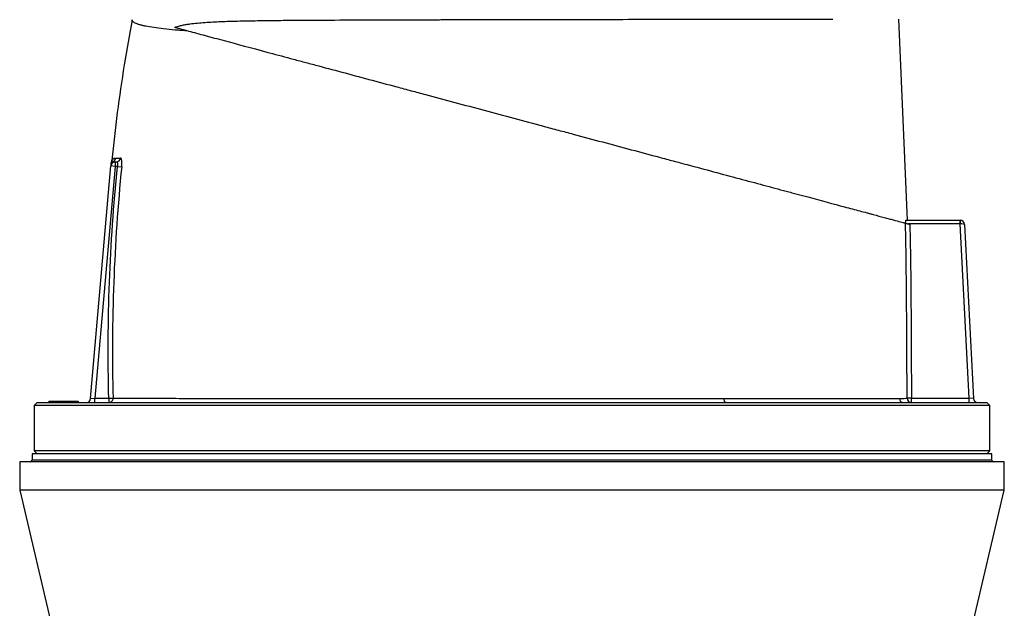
# Model space of a CAD drawing. Header units: millimetres. Extents: x 1298 to 2528, y 500 to 3537.
# Tile 5 of 6: x 1576 to 2251, y 2691 to 3094. Entities that reach past the tile are written whole.
import ezdxf

# ---------------------------------------------------------------- set-up
doc = ezdxf.new("R2010")
doc.units = ezdxf.units.MM

msp = doc.modelspace()

# ---------------------------------------------------------------- linework, layer by layer
at = {"color": 7, "linetype": 'Continuous', "lineweight": 25}
for p, q in [((2184.72, 2956.76), (2178.58, 3094.67)), ((1691.7, 3086.52), (1682.25, 3089.05)), ((1638.94, 2997.11), (1638.93, 2997.11)), ((1624.56, 2834.5), (1638.52, 2994.03)), ((1641.51, 2993.76), (1627.6, 2834.76)), ((1641.51, 2993.76), (1638.52, 2994.03)), ((1641.51, 2996.76), (1641.51, 2993.76)), ((1641.51, 2996.76), (1642.23, 2996.76)), ((1643.01, 2993.76), (1641.51, 2993.76)), ((1643.01, 2993.76), (1645.91, 2993.47)), ((2183.53, 2956.76), (2220.61, 2956.76)), ((2220.61, 2956.76), (2220.61, 2954.26)), ((2220.61, 2956.76), (2220.64, 2956.76)), ((2220.61, 2954.26), (2185.3, 2954.26)), ((2220.77, 2954.27), (2220.61, 2954.26)), ((2226.87, 2834.76), (2220.61, 2954.26)), ((2223.63, 2953.92), (2229.88, 2834.61)), ((1587.98, 2831.76), (1585.98, 2829.76)), ((1585.98, 2829.76), (1585.98, 2798.76)), ((2240.98, 2829.76), (1585.98, 2829.76)), ((1587.98, 2831.76), (2238.98, 2831.76)), ((1595.96, 2832.76), (1595.98, 2831.76)), ((1595.96, 2832.76), (1602, 2832.76)), ((1602, 2832.76), (1601.98, 2831.76)), ((1602, 2832.76), (1601.98, 2831.76)), ((1602, 2832.76), (1602, 2832.76)), ((1602, 2832.76), (1616, 2832.76)), ((1616, 2832.76), (1615.98, 2831.76)), ((1616, 2832.76), (1615.98, 2831.76)), ((1616, 2832.76), (1616, 2832.76)), ((1624.56, 2834.5), (1627.6, 2834.76)), ((1627.6, 2834.76), (1637.05, 2834.76)), ((1627.6, 2831.76), (1627.6, 2834.76)), ((1637.05, 2834.76), (1639.98, 2834.84)), ((1637.05, 2834.76), (1637.05, 2831.76)), ((2187.37, 2834.76), (2184.38, 2834.74)), ((2187.37, 2831.76), (2187.37, 2834.76)), ((2187.37, 2834.76), (2226.87, 2834.76)), ((2226.87, 2831.76), (2226.87, 2834.76)), ((2229.88, 2834.61), (2226.87, 2834.76)), ((2240.98, 2829.76), (2238.98, 2831.76)), ((2240.98, 2798.76), (2240.98, 2829.76)), ((1584.48, 2796.76), (1584.48, 2792.26)), ((2242.48, 2796.76), (1584.48, 2796.76)), ((1585.98, 2798.76), (1587.98, 2796.76)), ((2240.98, 2798.76), (1585.98, 2798.76)), ((2238.98, 2796.76), (2240.98, 2798.76)), ((2242.48, 2792.26), (2242.48, 2796.76)), ((1575.98, 2791.26), (1575.98, 2771.76)), ((2250.98, 2791.26), (1575.98, 2791.26)), ((2250.98, 2771.76), (2250.98, 2791.26)), ((1575.98, 2771.76), (1623.49, 2570.21)), ((2250.98, 2771.76), (1575.98, 2771.76)), ((2203.47, 2570.21), (2250.98, 2771.76))]:
    msp.add_line(p, q, dxfattribs=at)
at = {"color": 1, "linetype": 'Continuous', "lineweight": 25}
msp.add_line((2242.48, 2792.26), (1584.48, 2792.26), dxfattribs=at)
at = {"color": 7, "linetype": 'Continuous', "lineweight": 25, "flags": 128}
msp.add_lwpolyline([(2060.33, 2831.76), (2060.04, 2831.82), (2059.76, 2831.97), (2059.5, 2832.23), (2059.27, 2832.57), (2059.07, 2832.99), (2058.92, 2833.47), (2058.82, 2833.99), (2058.77, 2834.54)], dxfattribs=at)
at = {"color": 7, "linetype": 'Continuous', "lineweight": 25}
for centre, radius, start, end in [((1641.56, 2994.48), 2.99, 117.80823, 174.97062), ((1641.71, 2996.02), 3, 158.52985, 174.98299), ((1638.73, 2999.76), 3, 298.59876, 354.2324), ((1642.2, 2999.72), 2.96, 270.5887, 354.88473), ((1641.51, 2993.76), 3, 90, 175), ((2208.75, 2954.89), 12.03, 357.04331, 8.95669), ((2220.64, 2953.76), 3, 3, 90), ((1621.58, 2834.76), 3, 270, 355), ((1637.02, 2834.73), 2.97, 270.71728, 2.0882), ((2182.01, 2834.73), 2.97, 181.37353, 269.48511), ((2187.37, 2834.76), 2.99, 180.36658, 269.90634), ((2232.88, 2834.76), 3, 183, 270), ((1583.48, 2792.26), 1, 270, 0), ((2243.48, 2792.26), 1, 180, 270)]:
    msp.add_arc(centre, radius, start, end, dxfattribs=at)
msp.add_ellipse((2220.64, 2953.76), major_axis=(3, 0.16), ratio=0.166667, start_param=0, end_param=1.518436, dxfattribs=at)
for points, knots in [([(1653.04, 3094.3), (1651.19, 3083.97), (1647.41, 3062.81), (1642.74, 3030.67), (1640.3, 3008.83), (1639.08, 2997.92)], [0, 0, 0, 0, 0.3230909, 0.6620834, 1, 1, 1, 1]), ([(1691.7, 3086.52), (1690.08, 3086.64), (1688.51, 3086.75), (1685.47, 3086.99), (1684, 3087.11), (1679.75, 3087.48), (1677.11, 3087.74), (1669.81, 3088.57), (1665.73, 3089.17), (1661.64, 3089.99), (1660.87, 3090.15), (1659.79, 3090.41), (1659.45, 3090.49), (1658.78, 3090.67), (1658.46, 3090.76), (1656.94, 3091.2), (1655.93, 3091.57), (1654.36, 3092.32), (1653.79, 3092.7), (1653.08, 3093.49), (1652.94, 3093.89), (1653.02, 3094.3)], [0, 0, 0, 0, 0.0625, 0.0625, 0.125, 0.125, 0.25, 0.25, 0.5, 0.5, 0.5625, 0.5625, 0.59375, 0.59375, 0.625, 0.625, 0.75, 0.75, 0.875, 0.875, 1, 1, 1, 1]), ([(1682.25, 3089.05), (1683.2, 3089.4), (1684.11, 3089.67), (1685.89, 3090.15), (1686.76, 3090.36), (1688.49, 3090.72), (1689.35, 3090.88), (1691.06, 3091.17), (1691.91, 3091.3), (1694.47, 3091.65), (1696.17, 3091.84), (1699.61, 3092.16), (1701.35, 3092.3), (1704.86, 3092.55), (1706.64, 3092.66), (1710.25, 3092.85), (1712.08, 3092.94), (1715.8, 3093.1), (1717.68, 3093.17), (1721.49, 3093.29), (1723.42, 3093.34), (1729.28, 3093.49), (1733.29, 3093.57), (1741.52, 3093.7), (1745.74, 3093.75), (1754.41, 3093.85), (1758.85, 3093.89), (1765.67, 3093.94), (1767.98, 3093.96), (1772.64, 3093.99), (1775, 3094), (1786.88, 3094.07), (1796.65, 3094.12), (1816.7, 3094.19), (1826.98, 3094.23), (1842.8, 3094.27), (1848.14, 3094.29), (1856.25, 3094.31), (1858.97, 3094.31), (1863.07, 3094.32), (1864.44, 3094.32), (1867.18, 3094.33), (1868.55, 3094.33), (1880.9, 3094.36), (1891.9, 3094.38), (1913.96, 3094.43), (1925.01, 3094.44), (1941.63, 3094.47), (1947.17, 3094.48), (1958.28, 3094.5), (1963.78, 3094.51), (1980.12, 3094.53), (1990.81, 3094.55), (2011.77, 3094.58), (2022.05, 3094.59), (2033.38, 3094.6), (2034.64, 3094.61), (2037.14, 3094.61), (2038.39, 3094.61), (2042.12, 3094.62), (2044.58, 3094.62), (2051.87, 3094.63), (2056.63, 3094.63), (2070.6, 3094.65), (2079.49, 3094.66), (2092.22, 3094.68), (2096.36, 3094.68), (2102.41, 3094.69), (2104.41, 3094.69), (2108.33, 3094.69), (2110.27, 3094.7), (2115.99, 3094.7), (2119.66, 3094.71), (2126.73, 3094.71), (2130.13, 3094.72), (2133.4, 3094.72)], [0, 0, 0, 0, 0.007812, 0.007812, 0.015625, 0.015625, 0.023438, 0.023438, 0.03125, 0.03125, 0.046875, 0.046875, 0.0625, 0.0625, 0.078125, 0.078125, 0.09375, 0.09375, 0.109375, 0.109375, 0.125, 0.125, 0.15625, 0.15625, 0.1875, 0.1875, 0.21875, 0.21875, 0.234375, 0.234375, 0.25, 0.25, 0.3125, 0.3125, 0.375, 0.375, 0.40625, 0.40625, 0.421875, 0.421875, 0.429687, 0.429687, 0.4375, 0.4375, 0.5, 0.5, 0.5625, 0.5625, 0.59375, 0.59375, 0.625, 0.625, 0.6875, 0.6875, 0.75, 0.75, 0.757813, 0.757813, 0.765625, 0.765625, 0.78125, 0.78125, 0.8125, 0.8125, 0.875, 0.875, 0.90625, 0.90625, 0.921875, 0.921875, 0.9375, 0.9375, 0.96875, 0.96875, 1, 1, 1, 1]), ([(1691.7, 3086.52), (1695.29, 3085.56), (1699.13, 3084.53), (1704.23, 3083.17), (1705.26, 3082.89), (1707.36, 3082.33), (1708.43, 3082.04), (1711.67, 3081.17), (1713.88, 3080.58), (1725.15, 3077.56), (1734.9, 3074.95), (1750.59, 3070.74), (1756, 3069.3), (1764.37, 3067.05), (1767.21, 3066.29), (1771.53, 3065.13), (1772.98, 3064.74), (1775.9, 3063.96), (1777.36, 3063.57), (1784.71, 3061.6), (1790.69, 3060), (1802.86, 3056.74), (1809.05, 3055.08), (1821.61, 3051.71), (1828, 3050), (1837.72, 3047.4), (1840.99, 3046.52), (1845.93, 3045.2), (1847.58, 3044.76), (1850.9, 3043.87), (1852.56, 3043.42), (1860.88, 3041.19), (1867.56, 3039.4), (1880.95, 3035.81), (1887.67, 3034.01), (1907.89, 3028.6), (1921.45, 3024.96), (1936.79, 3020.85), (1938.5, 3020.39), (1941.92, 3019.48), (1943.63, 3019.02), (1948.74, 3017.65), (1952.13, 3016.74), (1962.25, 3014.03), (1968.94, 3012.24), (1988.8, 3006.92), (2001.8, 3003.43), (2017.73, 2999.17), (2020.9, 2998.32), (2025.63, 2997.05), (2027.2, 2996.63), (2030.34, 2995.79), (2031.9, 2995.37), (2039.69, 2993.28), (2045.78, 2991.65), (2057.68, 2988.46), (2063.49, 2986.9), (2074.85, 2983.86), (2080.38, 2982.38), (2091.16, 2979.49), (2096.4, 2978.09), (2102.75, 2976.38), (2104.01, 2976.05), (2106.51, 2975.38), (2107.75, 2975.04), (2111.44, 2974.05), (2113.84, 2973.41), (2125.53, 2970.28), (2133.93, 2968.03), (2145.14, 2965.03), (2148.64, 2964.09), (2153.55, 2962.77), (2155.13, 2962.35), (2157.4, 2961.74), (2158.15, 2961.54), (2159.61, 2961.15), (2160.33, 2960.96), (2163.83, 2960.02), (2166.36, 2959.34), (2169.21, 2958.58), (2169.76, 2958.43), (2170.84, 2958.14), (2171.36, 2958), (2172.91, 2957.58), (2173.9, 2957.32), (2176.73, 2956.56), (2178.42, 2956.11), (2180.54, 2955.54), (2181.18, 2955.37), (2182.04, 2955.14), (2182.3, 2955.07), (2182.79, 2954.94), (2183.02, 2954.87), (2183.23, 2954.82)], [0, 0, 0, 0, 0.03125, 0.03125, 0.039062, 0.039062, 0.046875, 0.046875, 0.0625, 0.0625, 0.125, 0.125, 0.15625, 0.15625, 0.171875, 0.171875, 0.179688, 0.179688, 0.1875, 0.1875, 0.21875, 0.21875, 0.25, 0.25, 0.28125, 0.28125, 0.296875, 0.296875, 0.304687, 0.304687, 0.3125, 0.3125, 0.34375, 0.34375, 0.375, 0.375, 0.4375, 0.4375, 0.445312, 0.445312, 0.453125, 0.453125, 0.46875, 0.46875, 0.5, 0.5, 0.5625, 0.5625, 0.578125, 0.578125, 0.585937, 0.585937, 0.59375, 0.59375, 0.625, 0.625, 0.65625, 0.65625, 0.6875, 0.6875, 0.71875, 0.71875, 0.726562, 0.726562, 0.734375, 0.734375, 0.75, 0.75, 0.8125, 0.8125, 0.84375, 0.84375, 0.859375, 0.859375, 0.867187, 0.867187, 0.875, 0.875, 0.90625, 0.90625, 0.914062, 0.914062, 0.921875, 0.921875, 0.9375, 0.9375, 0.96875, 0.96875, 0.984375, 0.984375, 0.992187, 0.992187, 1, 1, 1, 1]), ([(1639.07, 2997.92), (1639.07, 2997.82), (1639.05, 2997.58), (1638.98, 2997.3), (1638.92, 2997.15), (1638.91, 2997.12)], [0, 0, 0, 0, 0.366853, 0.867083, 1, 1, 1, 1]), ([(1645.91, 2993.47), (1645.95, 2993.87), (1645.98, 2994.26), (1646.02, 2995.03), (1646.03, 2995.41), (1646.03, 2995.95), (1646.03, 2996.13), (1646.02, 2996.48), (1646.01, 2996.65), (1645.98, 2997.14), (1645.96, 2997.44), (1645.88, 2997.99), (1645.84, 2998.25), (1645.73, 2998.68), (1645.67, 2998.86), (1645.57, 2999.08), (1645.54, 2999.15), (1645.47, 2999.26), (1645.43, 2999.31), (1645.31, 2999.42), (1645.23, 2999.46), (1645.15, 2999.46)], [0, 0, 0, 0, 0.125, 0.125, 0.25, 0.25, 0.3125, 0.3125, 0.375, 0.375, 0.5, 0.5, 0.625, 0.625, 0.75, 0.75, 0.8125, 0.8125, 0.875, 0.875, 1, 1, 1, 1]), ([(1637.05, 2834.76), (1636.37, 2861.3), (1636.53, 2887.83), (1638.52, 2940.88), (1640.35, 2967.35), (1643.01, 2993.76)], [0, 0, 0, 0, 0.5, 0.5, 1, 1, 1, 1]), ([(1638.58, 2994.74), (1638.6, 2994.97), (1638.64, 2995.45), (1638.68, 2995.9), (1638.72, 2996.27), (1638.71, 2996.24), (1638.71, 2996.23)], [0, 0, 0, 0, 0.281589, 0.570848, 0.850152, 1, 1, 1, 1]), ([(1645.91, 2993.47), (1643.26, 2967.13), (1641.44, 2940.72), (1639.95, 2901.03), (1639.66, 2887.79), (1639.51, 2861.31), (1639.64, 2848.08), (1639.98, 2834.84)], [0, 0, 0, 0, 0.5, 0.5, 0.75, 0.75, 1, 1, 1, 1]), ([(1642.23, 2996.76), (1642.32, 2996.76), (1642.39, 2996.75), (1642.54, 2996.68), (1642.62, 2996.62), (1642.75, 2996.48), (1642.81, 2996.4), (1642.92, 2996.19), (1642.97, 2996.06), (1643.04, 2995.79), (1643.07, 2995.64), (1643.12, 2995.31), (1643.13, 2995.13), (1643.13, 2994.76), (1643.12, 2994.56), (1643.08, 2994.16), (1643.05, 2993.96), (1643.01, 2993.76)], [0, 0, 0, 0, 0.125, 0.125, 0.25, 0.25, 0.375, 0.375, 0.5, 0.5, 0.625, 0.625, 0.75, 0.75, 0.875, 0.875, 1, 1, 1, 1]), ([(2183.35, 2954.79), (2183.35, 2955.07), (2183.35, 2955.33), (2183.36, 2955.82), (2183.37, 2956.03), (2183.4, 2956.39), (2183.42, 2956.53), (2183.47, 2956.72), (2183.5, 2956.76), (2183.53, 2956.76)], [0, 0, 0, 0, 0.25, 0.25, 0.5, 0.5, 0.75, 0.75, 1, 1, 1, 1]), ([(2184.38, 2834.74), (2184.3, 2844.75), (2184.24, 2854.75), (2184.16, 2869.77), (2184.13, 2874.77), (2184.09, 2884.78), (2184.07, 2889.78), (2183.94, 2914.8), (2183.68, 2934.81), (2183.23, 2954.82)], [0, 0, 0, 0, 0.25, 0.25, 0.375, 0.375, 0.5, 0.5, 1, 1, 1, 1]), ([(2183.23, 2954.82), (2183.25, 2954.81), (2183.29, 2954.8), (2183.4, 2954.77), (2183.47, 2954.75), (2183.64, 2954.71), (2183.74, 2954.68), (2183.97, 2954.62), (2184.1, 2954.59), (2184.38, 2954.51), (2184.52, 2954.47), (2184.83, 2954.39), (2185, 2954.34), (2185.34, 2954.25), (2185.51, 2954.21), (2185.86, 2954.11), (2186.04, 2954.06), (2186.23, 2954.02)], [0, 0, 0, 0, 0.125, 0.125, 0.25, 0.25, 0.375, 0.375, 0.5, 0.5, 0.625, 0.625, 0.75, 0.75, 0.875, 0.875, 1, 1, 1, 1]), ([(2186.23, 2954.02), (2186.67, 2934.14), (2186.93, 2914.27), (2187.05, 2891.91), (2187.05, 2889.42), (2187.07, 2884.46), (2187.08, 2881.97), (2187.12, 2874.52), (2187.14, 2869.55), (2187.22, 2854.64), (2187.29, 2844.7), (2187.37, 2834.76)], [0, 0, 0, 0, 0.5, 0.5, 0.5625, 0.5625, 0.625, 0.625, 0.75, 0.75, 1, 1, 1, 1]), ([(1639.98, 2834.84), (1641.19, 2834.84), (1642.56, 2834.83), (1644.85, 2834.82), (1645.66, 2834.82), (1647.35, 2834.81), (1649.11, 2834.81), (1651.04, 2834.8), (1653.04, 2834.8), (1654.08, 2834.79), (1657.31, 2834.78), (1659.61, 2834.78), (1666.92, 2834.76), (1672.35, 2834.74), (1684.31, 2834.72), (1690.85, 2834.7), (1699.74, 2834.68), (1701.56, 2834.68), (1705.24, 2834.67), (1707.12, 2834.67), (1712.82, 2834.66), (1716.73, 2834.65), (1724.79, 2834.64), (1728.93, 2834.63), (1735.31, 2834.62), (1737.47, 2834.62), (1741.83, 2834.62), (1744.05, 2834.61), (1755.22, 2834.6), (1764.47, 2834.59), (1783.56, 2834.57), (1793.41, 2834.57), (1808.63, 2834.56), (1813.78, 2834.55), (1821.62, 2834.55), (1824.25, 2834.55), (1829.55, 2834.55), (1832.21, 2834.55), (1845.54, 2834.54), (1856.3, 2834.54), (1878, 2834.54), (1888.94, 2834.54), (1905.5, 2834.54), (1911.04, 2834.54), (1919.39, 2834.54), (1922.18, 2834.54), (1927.74, 2834.54), (1930.51, 2834.54), (1944.33, 2834.54), (1955.26, 2834.54), (1976.86, 2834.54), (1987.54, 2834.54), (2000.73, 2834.54), (2003.36, 2834.54), (2008.6, 2834.54), (2011.22, 2834.54), (2019.03, 2834.54), (2024.17, 2834.54), (2034.3, 2834.54), (2039.29, 2834.54), (2046.68, 2834.54), (2049.13, 2834.54), (2053.98, 2834.54), (2056.39, 2834.54), (2058.77, 2834.54)], [0, 0, 0, 0, 0.03125, 0.03125, 0.046875, 0.046875, 0.0625, 0.078125, 0.078125, 0.09375, 0.09375, 0.125, 0.125, 0.1875, 0.1875, 0.25, 0.25, 0.265625, 0.265625, 0.28125, 0.28125, 0.3125, 0.3125, 0.34375, 0.34375, 0.359375, 0.359375, 0.375, 0.375, 0.4375, 0.4375, 0.5, 0.5, 0.53125, 0.53125, 0.546875, 0.546875, 0.5625, 0.5625, 0.625, 0.625, 0.6875, 0.6875, 0.71875, 0.71875, 0.734375, 0.734375, 0.75, 0.75, 0.8125, 0.8125, 0.875, 0.875, 0.890625, 0.890625, 0.90625, 0.90625, 0.9375, 0.9375, 0.96875, 0.96875, 0.984375, 0.984375, 1, 1, 1, 1]), ([(2058.77, 2834.54), (2066.55, 2834.55), (2074.01, 2834.55), (2088.32, 2834.56), (2095.17, 2834.57), (2108.26, 2834.58), (2114.5, 2834.58), (2121.91, 2834.59), (2123.38, 2834.59), (2126.26, 2834.59), (2127.68, 2834.59), (2131.85, 2834.6), (2134.53, 2834.6), (2142.25, 2834.61), (2146.99, 2834.61), (2155.67, 2834.62), (2159.61, 2834.62), (2164.9, 2834.63), (2166.56, 2834.63), (2169.67, 2834.64), (2171.12, 2834.64), (2173.77, 2834.64), (2174.99, 2834.65), (2176.64, 2834.65), (2177.16, 2834.65), (2178.14, 2834.66), (2178.6, 2834.66), (2179.04, 2834.66)], [0, 0, 0, 0, 0.125, 0.125, 0.25, 0.25, 0.375, 0.375, 0.40625, 0.40625, 0.4375, 0.4375, 0.5, 0.5, 0.625, 0.625, 0.75, 0.75, 0.8125, 0.8125, 0.875, 0.875, 0.9375, 0.9375, 0.96875, 0.96875, 1, 1, 1, 1]), ([(2179.04, 2834.66), (2180.29, 2834.67), (2181.35, 2834.69), (2183.14, 2834.71), (2183.85, 2834.73), (2184.38, 2834.74)], [0, 0, 0, 0, 0.5, 0.5, 1, 1, 1, 1])]:
    msp.add_open_spline(points, degree=3, knots=knots, dxfattribs=at)
at = {"color": 1, "linetype": 'Continuous', "lineweight": 25}
for points, knots in [([(1638.93, 2997.11), (1638.92, 2997.1), (1638.85, 2997.04), (1639.21, 2997.43), (1639.85, 2997.23), (1640.17, 2997.12)], [0, 0, 0, 0, 0.07542, 0.537788, 1, 1, 1, 1]), ([(1639.13, 2997.92), (1639.11, 2997.89), (1639.06, 2997.8), (1639.26, 2998.17), (1639.72, 2998.73), (1640.52, 2999.33), (1641.39, 2999.42), (1641.71, 2999.45)], [0, 0, 0, 0, 0.08429, 0.261318, 0.438385, 0.793343, 1, 1, 1, 1])]:
    msp.add_open_spline(points, degree=3, knots=knots, dxfattribs=at)
at = {"color": 7, "linetype": 'Continuous', "lineweight": 25}
for points in [[(1640.17, 2997.12), (1640.52, 2996.91), (1640.97, 2996.76), (1641.51, 2996.76)], [(1641.71, 2999.45), (1642.61, 2999.46), (1643.76, 2999.46), (1645.15, 2999.46)]]:
    msp.add_open_spline(points, degree=3, dxfattribs=at)

doc.saveas('drawing.dxf')
